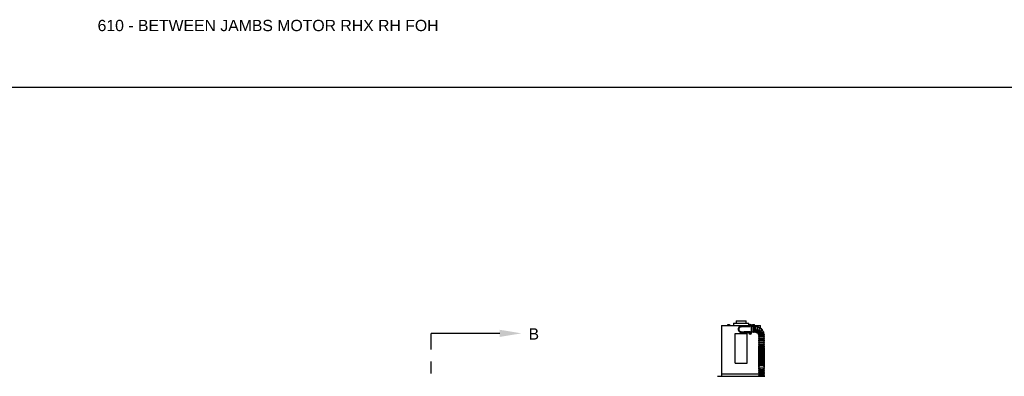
# Model space of a CAD drawing. Header units: inches. Extents: x 169.6 to 213.7, y 195.1 to 266.5.
# Tile 32 of 55: x 200.8 to 209, y 205.4 to 208.4. Entities that reach past the tile are written whole.
import ezdxf
from ezdxf import colors
from ezdxf.entities.mleader import LeaderData, LeaderLine
from ezdxf.math import Vec2, Vec3

# ---------------------------------------------------------------- set-up
doc = ezdxf.new("R2010")
doc.units = ezdxf.units.IN
doc.header["$LTSCALE"] = 0.25
doc.header["$MEASUREMENT"] = 0
doc.linetypes.add('CENTER', pattern=[2, 1.25, -0.25, 0.25, -0.25])
for name, color, linetype in [('ANNOTATIONS', 1, 'Continuous'), ('RHX RH F.O.H.', 7, 'Continuous'), ('SECTION CUTS', 6, 'CENTER')]:
    doc.layers.add(name, color=color, linetype=linetype)
doc.styles.add('ARIAL', font='arial.ttf', dxfattribs={"height": 0.09375})
doc.styles.get("Standard").update_dxf_attribs({"font": 'romans.shx'})

msp = doc.modelspace()

# ---------------------------------------------------------------- linework, layer by layer
at = {"layer": 'defpoints'}
msp.add_lwpolyline([(213.72204, 195.07023), (194.25216, 195.07023), (194.25216, 207.80534), (213.72204, 207.80534)], close=True, dxfattribs=at)
at = {"layer": 'RHX RH F.O.H.', "linetype": 'Continuous'}
for p, q in [((206.61471, 205.82346), (206.83995, 205.82346)), ((206.66226, 205.82501), (206.68296, 205.82501)), ((206.66479, 205.83075), (206.66479, 205.82701)), ((206.66479, 205.82701), (206.66479, 205.83075)), ((206.66479, 205.82501), (206.66479, 205.83043)), ((206.66479, 205.82701), (206.66479, 205.82701)), ((206.6648, 205.83043), (206.66525, 205.83043)), ((206.6648, 205.83043), (206.6648, 205.82501)), ((206.66525, 205.82501), (206.66525, 205.83043)), ((206.66526, 205.83101), (206.67995, 205.83101)), ((206.67261, 205.82501), (206.67261, 205.83043)), ((206.67997, 205.83043), (206.67997, 205.82501)), ((206.67997, 205.83043), (206.68042, 205.83043)), ((206.68042, 205.82501), (206.68042, 205.83043)), ((206.71246, 205.84246), (206.84046, 205.84246)), ((206.73411, 205.86246), (206.81881, 205.86246)), ((206.82321, 205.81953), (206.77646, 205.81546)), ((206.77646, 205.81296), (206.82321, 205.81703)), ((206.80133, 205.81513), (206.83971, 205.81513)), ((206.83971, 205.82096), (206.82321, 205.81953)), ((206.82321, 205.81703), (206.82321, 205.81953)), ((206.82321, 205.81703), (206.83971, 205.81846)), ((206.83971, 205.8147), (206.83971, 205.82111)), ((206.83971, 205.8147), (206.84656, 205.8147)), ((206.84689, 205.82057), (206.8509, 205.82063)), ((206.84707, 205.82247), (206.851, 205.82165)), ((206.85008, 205.8167), (206.8509, 205.82063)), ((206.85035, 205.82017), (206.8509, 205.82063)), ((206.851, 205.82165), (206.85055, 205.8222)), ((206.851, 205.82165), (206.8509, 205.82063)), ((206.85192, 205.82053), (206.8509, 205.82063)), ((206.85095, 205.82566), (206.851, 205.82165)), ((206.851, 205.82165), (206.85202, 205.82155)), ((206.85192, 205.82053), (206.85202, 205.82155)), ((206.85197, 205.81651), (206.85192, 205.82053)), ((206.85192, 205.82053), (206.85238, 205.81998)), ((206.85585, 205.81971), (206.85192, 205.82053)), ((206.85284, 205.82548), (206.85202, 205.82155)), ((206.85257, 205.822), (206.85202, 205.82155)), ((206.85604, 205.8216), (206.85202, 205.82155)), ((206.85637, 205.8147), (206.86321, 205.8147)), ((206.86297, 205.82346), (206.93821, 205.82346)), ((206.86321, 205.82146), (206.86321, 205.82146)), ((206.86321, 205.76331), (206.86321, 205.82111)), ((206.86387, 205.77014), (206.86387, 205.81389)), ((206.86997, 205.82501), (206.89067, 205.82501)), ((206.87183, 205.82501), (206.87183, 205.83043)), ((206.87213, 205.82501), (206.87213, 205.83043)), ((206.87283, 205.83101), (206.88782, 205.83101)), ((206.87426, 205.83043), (206.875, 205.83043)), ((206.87426, 205.83043), (206.87426, 205.82501)), ((206.87491, 205.81389), (206.87491, 205.77014)), ((206.875, 205.82501), (206.875, 205.83043)), ((206.87679, 205.82701), (206.87679, 205.83075)), ((206.87679, 205.82701), (206.87968, 205.82701)), ((206.87968, 205.83075), (206.87968, 205.82701)), ((206.88116, 205.77014), (206.88116, 205.81389)), ((206.88146, 205.83043), (206.88245, 205.83043)), ((206.88146, 205.83043), (206.88146, 205.82501)), ((206.88245, 205.82501), (206.88245, 205.83043)), ((206.88851, 205.82501), (206.88851, 205.83043)), ((206.88881, 205.82501), (206.88881, 205.83043)), ((206.89054, 205.81389), (206.89054, 205.77014)), ((206.89679, 205.81314), (206.89679, 205.81389)), ((206.72646, 205.51034), (206.72646, 205.75784)), ((206.72646, 205.75784), (206.82646, 205.75784)), ((206.82321, 205.7674), (206.77646, 205.77146)), ((206.77646, 205.76896), (206.82321, 205.7649)), ((206.83971, 205.7693), (206.80133, 205.7693)), ((206.82321, 205.7649), (206.82321, 205.7674)), ((206.83971, 205.76596), (206.82321, 205.7674)), ((206.82321, 205.7649), (206.83971, 205.76346)), ((206.82646, 205.51034), (206.82646, 205.75784)), ((206.84659, 205.76972), (206.83971, 205.76972)), ((206.83971, 205.76972), (206.83971, 205.76331)), ((206.84687, 205.76305), (206.85083, 205.76367)), ((206.84736, 205.76122), (206.8511, 205.76268)), ((206.84937, 205.76741), (206.85083, 205.76367)), ((206.85083, 205.76367), (206.85021, 205.76403)), ((206.85075, 205.76206), (206.8511, 205.76268)), ((206.85083, 205.76367), (206.85182, 205.76394)), ((206.85083, 205.76367), (206.8511, 205.76268)), ((206.85209, 205.76295), (206.8511, 205.76268)), ((206.85172, 205.75872), (206.8511, 205.76268)), ((206.8512, 205.76791), (206.85182, 205.76394)), ((206.85556, 205.76541), (206.85182, 205.76394)), ((206.85218, 205.76456), (206.85182, 205.76394)), ((206.85209, 205.76295), (206.85182, 205.76394)), ((206.85606, 205.76357), (206.85209, 205.76295)), ((206.85209, 205.76295), (206.85271, 205.7626)), ((206.85356, 205.75921), (206.85209, 205.76295)), ((206.86321, 205.76972), (206.85633, 205.76972)), ((206.86321, 205.76296), (206.86321, 205.76296)), ((206.92325, 205.73139), (206.967, 205.73139)), ((206.967, 205.72514), (206.92325, 205.72514)), ((206.95372, 205.78376), (206.95366, 205.78372)), ((206.92325, 205.71576), (206.967, 205.71576)), ((206.967, 205.70951), (206.92325, 205.70951)), ((206.92325, 205.70014), (206.967, 205.70014)), ((206.967, 205.69389), (206.92325, 205.69389)), ((206.92325, 205.68189), (206.967, 205.68189)), ((206.967, 205.67564), (206.92325, 205.67564)), ((206.92325, 205.66002), (206.92325, 205.65302)), ((206.92325, 205.64484), (206.92325, 205.64164)), ((206.967, 205.653), (206.967, 205.66001)), ((206.967, 205.64166), (206.967, 205.64487)), ((206.72646, 205.51034), (206.82646, 205.51034)), ((206.92325, 205.47933), (206.92325, 205.47133)), ((206.967, 205.47134), (206.967, 205.47931)), ((206.97325, 205.40054), (206.5795, 205.40054)), ((206.92068, 205.41871), (206.61471, 205.41871)), ((206.92325, 205.4642), (206.92325, 205.45981)), ((206.967, 205.45486), (206.92325, 205.45486)), ((206.92325, 205.44861), (206.967, 205.44861)), ((206.967, 205.43924), (206.92325, 205.43924)), ((206.92325, 205.43299), (206.967, 205.43299)), ((206.967, 205.42361), (206.92325, 205.42361)), ((206.92325, 205.41736), (206.967, 205.41736)), ((206.967, 205.40799), (206.92325, 205.40799)), ((206.92325, 205.40174), (206.967, 205.40174)), ((206.967, 205.45981), (206.967, 205.46423))]:
    msp.add_line(p, q, dxfattribs=at)
at = {"layer": 'RHX RH F.O.H.', "linetype": 'Continuous', "flags": 128}
for points in [[(206.78383, 205.76832), (206.78069, 205.76757), (206.77646, 205.76721)], [(206.96305, 205.76348), (206.9632, 205.76354), (206.96334, 205.76359), (206.96345, 205.76363), (206.96355, 205.76366), (206.96362, 205.76369), (206.96367, 205.76371), (206.9637, 205.76372), (206.96371, 205.76372)], [(206.967, 205.63147), (206.96698, 205.63204), (206.96645, 205.63434), (206.96524, 205.63654), (206.96338, 205.63857), (206.96093, 205.64038), (206.95798, 205.6419), (206.95461, 205.64309), (206.95094, 205.6439), (206.94708, 205.64431), (206.94316, 205.64431), (206.9393, 205.6439), (206.93563, 205.64309), (206.93227, 205.6419), (206.92931, 205.64038), (206.92687, 205.63857), (206.92501, 205.63654), (206.9238, 205.63434), (206.92327, 205.63204), (206.92325, 205.63147)], [(206.967, 205.61885), (206.96698, 205.61942), (206.96645, 205.62172), (206.96524, 205.62391), (206.96338, 205.62595), (206.96093, 205.62776), (206.95798, 205.62928), (206.95461, 205.63047), (206.95094, 205.63128), (206.94708, 205.63169), (206.94316, 205.63169), (206.9393, 205.63128), (206.93563, 205.63047), (206.93227, 205.62928), (206.92931, 205.62776), (206.92687, 205.62595), (206.92501, 205.62391), (206.9238, 205.62172), (206.92327, 205.61942), (206.92325, 205.61885)], [(206.967, 205.60623), (206.96698, 205.6068), (206.96645, 205.6091), (206.96524, 205.61129), (206.96338, 205.61333), (206.96093, 205.61514), (206.95798, 205.61666), (206.95461, 205.61785), (206.95094, 205.61866), (206.94708, 205.61907), (206.94316, 205.61907), (206.9393, 205.61866), (206.93563, 205.61785), (206.93227, 205.61666), (206.92931, 205.61514), (206.92687, 205.61333), (206.92501, 205.61129), (206.9238, 205.6091), (206.92327, 205.6068), (206.92325, 205.60623)], [(206.967, 205.5936), (206.96698, 205.59418), (206.96645, 205.59647), (206.96524, 205.59867), (206.96338, 205.60071), (206.96093, 205.60252), (206.95798, 205.60404), (206.95461, 205.60522), (206.95094, 205.60604), (206.94708, 205.60645), (206.94316, 205.60645), (206.9393, 205.60604), (206.93563, 205.60522), (206.93227, 205.60404), (206.92931, 205.60252), (206.92687, 205.60071), (206.92501, 205.59867), (206.9238, 205.59647), (206.92327, 205.59418), (206.92325, 205.5936)], [(206.967, 205.58098), (206.96698, 205.58156), (206.96645, 205.58385), (206.96524, 205.58605), (206.96338, 205.58809), (206.96093, 205.5899), (206.95798, 205.59142), (206.95461, 205.5926), (206.95094, 205.59342), (206.94708, 205.59383), (206.94316, 205.59383), (206.9393, 205.59342), (206.93563, 205.5926), (206.93227, 205.59142), (206.92931, 205.5899), (206.92687, 205.58809), (206.92501, 205.58605), (206.9238, 205.58385), (206.92327, 205.58156), (206.92325, 205.58098)], [(206.967, 205.56836), (206.96698, 205.56894), (206.96645, 205.57123), (206.96524, 205.57343), (206.96338, 205.57547), (206.96093, 205.57728), (206.95798, 205.5788), (206.95461, 205.57998), (206.95094, 205.5808), (206.94708, 205.58121), (206.94316, 205.58121), (206.9393, 205.5808), (206.93563, 205.57998), (206.93227, 205.5788), (206.92931, 205.57728), (206.92687, 205.57547), (206.92501, 205.57343), (206.9238, 205.57123), (206.92327, 205.56894), (206.92325, 205.56836)], [(206.967, 205.55574), (206.96698, 205.55632), (206.96645, 205.55861), (206.96524, 205.56081), (206.96338, 205.56285), (206.96093, 205.56466), (206.95798, 205.56618), (206.95461, 205.56736), (206.95094, 205.56818), (206.94708, 205.56859), (206.94316, 205.56859), (206.9393, 205.56818), (206.93563, 205.56736), (206.93227, 205.56618), (206.92931, 205.56466), (206.92687, 205.56285), (206.92501, 205.56081), (206.9238, 205.55861), (206.92327, 205.55632), (206.92325, 205.55574)], [(206.967, 205.54312), (206.96698, 205.5437), (206.96645, 205.54599), (206.96524, 205.54819), (206.96338, 205.55023), (206.96093, 205.55204), (206.95798, 205.55356), (206.95461, 205.55474), (206.95094, 205.55555), (206.94708, 205.55597), (206.94316, 205.55597), (206.9393, 205.55555), (206.93563, 205.55474), (206.93227, 205.55356), (206.92931, 205.55204), (206.92687, 205.55023), (206.92501, 205.54819), (206.9238, 205.54599), (206.92327, 205.5437), (206.92325, 205.54312)], [(206.967, 205.4757), (206.96846, 205.47731), (206.96954, 205.47923), (206.97007, 205.48124), (206.97001, 205.48344), (206.96937, 205.48549), (206.9682, 205.48736), (206.9665, 205.4891), (206.96423, 205.49072), (206.96141, 205.49213), (206.95819, 205.49329), (206.95467, 205.49416), (206.95094, 205.49474), (206.94708, 205.49504), (206.94318, 205.49504), (206.93933, 205.49475), (206.93561, 205.49417), (206.93212, 205.49331), (206.92891, 205.49217), (206.92606, 205.49074), (206.92363, 205.48901), (206.92192, 205.48721), (206.92079, 205.48529), (206.92021, 205.48329), (206.92012, 205.48217)], [(206.967, 205.5305), (206.96698, 205.53108), (206.96645, 205.53337), (206.96524, 205.53557), (206.96338, 205.53761), (206.96093, 205.53941), (206.95798, 205.54094), (206.95461, 205.54212), (206.95094, 205.54293), (206.94708, 205.54335), (206.94316, 205.54335), (206.9393, 205.54293), (206.93563, 205.54212), (206.93227, 205.54094), (206.92931, 205.53941), (206.92687, 205.53761), (206.92501, 205.53557), (206.9238, 205.53337), (206.92327, 205.53108), (206.92325, 205.5305)], [(206.967, 205.51788), (206.96698, 205.51846), (206.96645, 205.52075), (206.96524, 205.52295), (206.96338, 205.52499), (206.96093, 205.52679), (206.95798, 205.52832), (206.95461, 205.5295), (206.95094, 205.53031), (206.94708, 205.53073), (206.94316, 205.53073), (206.9393, 205.53031), (206.93563, 205.5295), (206.93227, 205.52832), (206.92931, 205.52679), (206.92687, 205.52499), (206.92501, 205.52295), (206.9238, 205.52075), (206.92327, 205.51846), (206.92325, 205.51788)], [(206.967, 205.50526), (206.96698, 205.50584), (206.96645, 205.50813), (206.96524, 205.51033), (206.96338, 205.51237), (206.96093, 205.51417), (206.95798, 205.51569), (206.95461, 205.51688), (206.95094, 205.51769), (206.94708, 205.51811), (206.94316, 205.51811), (206.9393, 205.51769), (206.93563, 205.51688), (206.93227, 205.51569), (206.92931, 205.51417), (206.92687, 205.51237), (206.92501, 205.51033), (206.9238, 205.50813), (206.92327, 205.50584), (206.92325, 205.50526)], [(206.967, 205.49264), (206.96698, 205.49322), (206.96645, 205.49551), (206.96524, 205.49771), (206.96338, 205.49975), (206.96093, 205.50155), (206.95798, 205.50307), (206.95461, 205.50426), (206.95094, 205.50507), (206.94708, 205.50549), (206.94316, 205.50549), (206.9393, 205.50507), (206.93563, 205.50426), (206.93227, 205.50307), (206.92931, 205.50155), (206.92687, 205.49975), (206.92501, 205.49771), (206.9238, 205.49551), (206.92327, 205.49322), (206.92325, 205.49264)]]:
    msp.add_lwpolyline(points, dxfattribs=at)
at = {"layer": 'RHX RH F.O.H.', "linetype": 'Continuous'}
for centre, radius, start, end in [((206.77646, 205.79221), 0.025, 72.865951, 270), ((206.77646, 205.79221), 0.02325, 90, 270), ((206.77646, 205.79221), 0.02075, 90, 270), ((206.85146, 205.82111), 0.01175, 0, 180), ((206.85146, 205.82109), 0.00805, 296.967517, 243.032464), ((206.86668, 205.81961), 0.01982, 171.724846, 177.226654), ((206.86458, 205.95787), 0.13843, 262.658654, 264.101907), ((206.83815, 205.68465), 0.1381, 84.848654, 86.295382), ((206.9882, 205.80775), 0.13841, 174.850261, 176.293774), ((206.85293, 205.83628), 0.01979, 261.720947, 267.23051), ((206.98819, 205.80798), 0.13837, 172.657611, 174.101486), ((206.84999, 205.80589), 0.01979, 81.720932, 87.230568), ((206.71479, 205.83419), 0.13832, 352.657197, 354.101661), ((206.86478, 205.95752), 0.1381, 264.848654, 266.295382), ((206.71472, 205.83443), 0.13841, 354.850261, 356.293774), ((206.83835, 205.6843), 0.13844, 82.658678, 84.101884), ((206.83624, 205.82256), 0.01982, 351.725236, 357.226264), ((206.87804, 205.81389), 0.00312, 0, 180), ((206.89366, 205.81389), 0.00312, 0, 180), ((206.89512, 205.74201), 0.07187, 76.261927, 88.651946), ((206.91521, 205.81102), 0.00313, 343.768316, 163.768316), ((206.89512, 205.74201), 0.07187, 58.358749, 71.270689), ((206.93546, 205.8015), 0.00313, 325.863385, 145.863385), ((206.85146, 205.76331), 0.01175, 180, 0), ((206.85146, 205.76331), 0.00805, 116.57246, 63.42754), ((206.8872, 205.63097), 0.1381, 105.53307, 106.979782), ((206.86623, 205.76731), 0.01983, 192.409835, 197.910238), ((206.8154, 205.89599), 0.13851, 283.342901, 284.785345), ((206.85547, 205.74854), 0.01984, 102.411161, 107.908601), ((206.98405, 205.79935), 0.13842, 193.341992, 194.785436), ((206.98402, 205.79911), 0.13833, 195.534265, 196.978587), ((206.71891, 205.72752), 0.13832, 15.53407, 16.978551), ((206.84746, 205.77809), 0.01984, 282.411161, 287.908601), ((206.88753, 205.63063), 0.13852, 103.342891, 104.785297), ((206.81572, 205.89568), 0.13813, 285.533191, 286.979661), ((206.71884, 205.72726), 0.13846, 13.342197, 14.785231), ((206.83669, 205.75931), 0.01983, 12.410211, 17.909862), ((206.87804, 205.77014), 0.00312, 180, 0), ((206.89366, 205.77014), 0.00313, 180, 0), ((206.89512, 205.74201), 0.02812, 80.067092, 86.623475), ((206.90298, 205.76902), 0.00313, 166.953055, 340.583578), ((206.89512, 205.74201), 0.02812, 62.171306, 67.420747), ((206.91091, 205.76529), 0.00313, 149.048124, 325.863385), ((206.89512, 205.74201), 0.02812, 44.303924, 49.542369), ((206.9173, 205.75931), 0.00313, 131.143193, 304.773715), ((206.92154, 205.75166), 0.00313, 113.238261, 286.868784), ((206.89512, 205.74201), 0.02812, 26.389642, 31.615311), ((206.92323, 205.74307), 0.00313, 95.33333, 270.362535), ((206.92325, 205.72826), 0.00313, 90, 270), ((206.89512, 205.74201), 0.02812, 8.462268, 13.702663), ((206.89512, 205.74201), 0.07187, 40.455028, 53.351347), ((206.95179, 205.78622), 0.00313, 307.958454, 127.958454), ((206.89512, 205.74201), 0.07188, 22.565227, 35.466832), ((206.96264, 205.76666), 0.00313, 290.053523, 110.053523), ((206.89512, 205.74201), 0.07188, 4.643888, 17.550794), ((206.96695, 205.74471), 0.00313, 272.148592, 92.148592), ((206.967, 205.72826), 0.00313, 270, 90), ((206.92325, 205.71264), 0.00313, 90, 270), ((206.92325, 205.69701), 0.00313, 90, 270), ((206.92325, 205.67877), 0.00313, 90, 270), ((206.967, 205.71264), 0.00313, 270, 90), ((206.967, 205.69701), 0.00313, 270, 90), ((206.967, 205.67877), 0.00313, 270, 90), ((206.92325, 205.45174), 0.00313, 90, 270), ((206.92325, 205.43611), 0.00313, 90, 270), ((206.92325, 205.42049), 0.00313, 90, 270), ((206.92325, 205.40486), 0.00313, 90, 270), ((206.967, 205.45174), 0.00313, 270, 90), ((206.967, 205.43611), 0.00313, 270, 90), ((206.967, 205.42049), 0.00313, 270, 90), ((206.967, 205.40486), 0.00313, 270, 90)]:
    msp.add_arc(centre, radius, start, end, dxfattribs=at)
for points in [[(206.61471, 205.82346), (206.61471, 205.76721)], [(206.66226, 205.82501), (206.66226, 205.82346)], [(206.67017, 205.83101), (206.67261, 205.83043)], [(206.67753, 205.83101), (206.67997, 205.83043)], [(206.68296, 205.82346), (206.68296, 205.82501)], [(206.71246, 205.84246), (206.71246, 205.82346)], [(206.73411, 205.86246), (206.73411, 205.84246)], [(206.81881, 205.84246), (206.81881, 205.86246)], [(206.84046, 205.82524), (206.84046, 205.84246)], [(206.87491, 205.81389), (206.86387, 205.81389)], [(206.86997, 205.82501), (206.86997, 205.82346)], [(206.87205, 205.83054), (206.87183, 205.83043)], [(206.87355, 205.83101), (206.87426, 205.83043)], [(206.89054, 205.81389), (206.88116, 205.81389)], [(206.8865, 205.83101), (206.88851, 205.83043)], [(206.88858, 205.83054), (206.88881, 205.83043)], [(206.89067, 205.82346), (206.89067, 205.82501)], [(206.93821, 205.80298), (206.93821, 205.82346)], [(206.61471, 205.76721), (206.61471, 205.41871)], [(206.86387, 205.77014), (206.87491, 205.77014)], [(206.88116, 205.77014), (206.89054, 205.77014)], [(206.92325, 205.73995), (206.92325, 205.73139)], [(206.92325, 205.72514), (206.92325, 205.71576)], [(206.93821, 205.79954), (206.93821, 205.80003)], [(206.967, 205.73139), (206.967, 205.74158)], [(206.967, 205.71576), (206.967, 205.72514)], [(206.92325, 205.70951), (206.92325, 205.70014)], [(206.92325, 205.69389), (206.92325, 205.68189)], [(206.92325, 205.67564), (206.92325, 205.66627)], [(206.967, 205.70014), (206.967, 205.70951)], [(206.967, 205.68189), (206.967, 205.69389)], [(206.967, 205.66627), (206.967, 205.67564)], [(206.92325, 205.63147), (206.92325, 205.62915)], [(206.92325, 205.61885), (206.92325, 205.61653)], [(206.92325, 205.60623), (206.92325, 205.60391)], [(206.92325, 205.5936), (206.92325, 205.59129)], [(206.92325, 205.58098), (206.92325, 205.57867)], [(206.92325, 205.56836), (206.92325, 205.56605)], [(206.92325, 205.55574), (206.92325, 205.55343)], [(206.967, 205.62916), (206.967, 205.63147)], [(206.967, 205.61654), (206.967, 205.61885)], [(206.967, 205.60392), (206.967, 205.60623)], [(206.967, 205.5913), (206.967, 205.5936)], [(206.967, 205.57868), (206.967, 205.58098)], [(206.967, 205.56606), (206.967, 205.56836)], [(206.967, 205.55344), (206.967, 205.55574)], [(206.92325, 205.54312), (206.92325, 205.54081)], [(206.92325, 205.5305), (206.92325, 205.52819)], [(206.92325, 205.51788), (206.92325, 205.51557)], [(206.92325, 205.50526), (206.92325, 205.50295)], [(206.92325, 205.49264), (206.92325, 205.48928)], [(206.967, 205.54082), (206.967, 205.54312)], [(206.967, 205.5282), (206.967, 205.5305)], [(206.967, 205.51557), (206.967, 205.51788)], [(206.967, 205.50295), (206.967, 205.50526)], [(206.967, 205.48928), (206.967, 205.49264)], [(206.61471, 205.41871), (206.61471, 205.40054)], [(206.92325, 205.45981), (206.92325, 205.45486)], [(206.92325, 205.44861), (206.92325, 205.43924)], [(206.92325, 205.43299), (206.92325, 205.42361)], [(206.92325, 205.41736), (206.92325, 205.40799)], [(206.92325, 205.40174), (206.92325, 205.40054)], [(206.967, 205.45486), (206.967, 205.45981)], [(206.967, 205.43924), (206.967, 205.44861)], [(206.967, 205.42361), (206.967, 205.43299)], [(206.967, 205.40799), (206.967, 205.41736)], [(206.967, 205.40054), (206.967, 205.40174)]]:
    msp.add_open_spline(points, degree=1, dxfattribs=at)
for points, knots in [([(206.66526, 205.83101), (206.66519, 205.83097), (206.66504, 205.83089), (206.66488, 205.8308), (206.66479, 205.83075)], [0, 0, 0, 0, 0.434692, 1, 1, 1, 1]), ([(206.66479, 205.83075), (206.66479, 205.83075), (206.66479, 205.83068), (206.6648, 205.83055), (206.6648, 205.83043)], [0, 0, 0, 0, 0.0387427, 1, 1, 1, 1]), ([(206.66479, 205.83043), (206.66479, 205.83046), (206.66479, 205.8306), (206.66479, 205.83068), (206.66479, 205.83075)], [0, 0, 0, 0, 0.21739037, 1, 1, 1, 1]), ([(206.66525, 205.83043), (206.6653, 205.83045), (206.6661, 205.83072), (206.66692, 205.83087), (206.66769, 205.83101)], [0, 0, 0, 0, 0.0645719, 1, 1, 1, 1]), ([(206.67261, 205.83043), (206.67276, 205.83048), (206.67356, 205.83074), (206.67438, 205.83089), (206.67505, 205.83101)], [0, 0, 0, 0, 0.1832784, 1, 1, 1, 1]), ([(206.68042, 205.83075), (206.68033, 205.8308), (206.68018, 205.83089), (206.68002, 205.83097), (206.67995, 205.83101)], [0, 0, 0, 0, 0.5652945, 1, 1, 1, 1]), ([(206.68042, 205.83043), (206.68042, 205.83055), (206.68042, 205.83068), (206.68042, 205.83075), (206.68042, 205.83075)], [0, 0, 0, 0, 0.9612573, 1, 1, 1, 1]), ([(206.77375, 205.81265), (206.77324, 205.8125), (206.77118, 205.81192), (206.76805, 205.81038), (206.76451, 205.80802), (206.7616, 205.80527), (206.75924, 205.80202), (206.75723, 205.7977), (206.75629, 205.7921), (206.75744, 205.78565), (206.76076, 205.77979), (206.76531, 205.77568), (206.76946, 205.77326), (206.77185, 205.77244), (206.77269, 205.77215)], [0, 0, 0, 0, 0.0284245, 0.1145036, 0.1855469, 0.2565213, 0.3280863, 0.3995972, 0.510368, 0.6272677, 0.7439783, 0.8650575, 0.9519617, 1, 1, 1, 1]), ([(206.87183, 205.83043), (206.87192, 205.83049), (206.8721, 205.83058), (206.87229, 205.83064), (206.87238, 205.83067)], [0, 0, 0, 0, 0.5071685, 1, 1, 1, 1]), ([(206.87213, 205.83043), (206.87217, 205.83048), (206.8724, 205.83074), (206.87264, 205.83089), (206.87283, 205.83101)], [0, 0, 0, 0, 0.1832747, 1, 1, 1, 1]), ([(206.875, 205.83043), (206.87557, 205.83055), (206.87616, 205.83068), (206.87676, 205.83075), (206.87679, 205.83075)], [0, 0, 0, 0, 0.96126467, 1, 1, 1, 1]), ([(206.87679, 205.83075), (206.87681, 205.8308), (206.87685, 205.83089), (206.87689, 205.83097), (206.87691, 205.83101)], [0, 0, 0, 0, 0.5653078, 1, 1, 1, 1]), ([(206.8798, 205.83101), (206.87978, 205.83097), (206.87974, 205.83089), (206.8797, 205.8308), (206.87968, 205.83075)], [0, 0, 0, 0, 0.4346922, 1, 1, 1, 1]), ([(206.87968, 205.83075), (206.88014, 205.83068), (206.88074, 205.8306), (206.88133, 205.83046), (206.88146, 205.83043)], [0, 0, 0, 0, 0.78261843, 1, 1, 1, 1]), ([(206.88245, 205.83043), (206.88249, 205.83045), (206.88315, 205.83072), (206.88382, 205.83087), (206.88445, 205.83101)], [0, 0, 0, 0, 0.0645801, 1, 1, 1, 1]), ([(206.88851, 205.83043), (206.88847, 205.83048), (206.88824, 205.83074), (206.888, 205.83089), (206.8878, 205.83101)], [0, 0, 0, 0, 0.18327483, 1, 1, 1, 1]), ([(206.89679, 205.7701), (206.89679, 205.7701), (206.89679, 205.76969), (206.89679, 205.77114), (206.89679, 205.77455), (206.89679, 205.78022), (206.89679, 205.78714), (206.89679, 205.79463), (206.89679, 205.80181), (206.89679, 205.80792), (206.89679, 205.81206), (206.89679, 205.814), (206.89679, 205.81368), (206.89679, 205.81361)], [0, 0, 0, 0, 0.0013135, 0.108513, 0.2157089, 0.3230558, 0.4305374, 0.5380522, 0.6455319, 0.7529598, 0.8603404, 0.967688, 1, 1, 1, 1]), ([(206.91218, 205.81178), (206.91218, 205.81179), (206.91228, 205.81212), (206.91188, 205.81074), (206.91088, 205.80732), (206.90928, 205.80181), (206.90733, 205.79512), (206.90523, 205.78792), (206.90323, 205.78104), (206.90153, 205.77521), (206.90041, 205.77133), (206.89989, 205.76954), (206.89999, 205.76988), (206.90001, 205.76994)], [0, 0, 0, 0, 0.0061234, 0.1132956, 0.2204721, 0.3276974, 0.4350244, 0.5425036, 0.6501687, 0.7579871, 0.8657806, 0.9732018, 1, 1, 1, 1]), ([(206.90594, 205.76801), (206.90594, 205.768), (206.90582, 205.76761), (206.90624, 205.76902), (206.9072, 205.77233), (206.90879, 205.77779), (206.91073, 205.78446), (206.91284, 205.79168), (206.91485, 205.79858), (206.91655, 205.80444), (206.9177, 205.80838), (206.91824, 205.81023), (206.91814, 205.80991), (206.91812, 205.80984)], [0, 0, 0, 0, 0.0034151, 0.110117, 0.21682, 0.3240492, 0.4317436, 0.5395534, 0.6472442, 0.7547481, 0.8620876, 0.9693097, 1, 1, 1, 1]), ([(206.93278, 205.80312), (206.9328, 205.80315), (206.93298, 205.80342), (206.93214, 205.80217), (206.93007, 205.79913), (206.92682, 205.79433), (206.92288, 205.78853), (206.91867, 205.78232), (206.91467, 205.77642), (206.9113, 205.77144), (206.90909, 205.76818), (206.9081, 205.76671), (206.9083, 205.76701), (206.90834, 205.76707)], [0, 0, 0, 0, 0.0108019, 0.1179691, 0.2251415, 0.3323669, 0.4396956, 0.5471781, 0.6548467, 0.7626652, 0.8704467, 0.9778389, 1, 1, 1, 1]), ([(206.91345, 205.76349), (206.91354, 205.76361), (206.91372, 205.76388), (206.91566, 205.76675), (206.91868, 205.77118), (206.92252, 205.77685), (206.92672, 205.78305), (206.93081, 205.78907), (206.93433, 205.79427), (206.93679, 205.79791), (206.93802, 205.79971), (206.93788, 205.79951), (206.93784, 205.79945)], [0, 0, 0, 0, 0.09629531, 0.20302078, 0.3102366, 0.41795253, 0.52582547, 0.63359784, 0.7411861, 0.84860387, 0.95589862, 1, 1, 1, 1]), ([(206.94964, 205.7885), (206.94969, 205.78855), (206.94997, 205.78876), (206.94852, 205.78763), (206.94537, 205.78518), (206.94062, 205.78147), (206.93501, 205.77709), (206.92909, 205.77247), (206.92357, 205.76816), (206.919, 205.7646), (206.91617, 205.76239), (206.91496, 205.76144), (206.91528, 205.7617), (206.9153, 205.76171)], [0, 0, 0, 0, 0.0260526, 0.1332047, 0.2403674, 0.3475897, 0.4549239, 0.5624178, 0.670098, 0.777914, 0.8856481, 0.9929453, 1, 1, 1, 1]), ([(206.91912, 205.75678), (206.91911, 205.75676), (206.91878, 205.75651), (206.91996, 205.75743), (206.92269, 205.75956), (206.92719, 205.76307), (206.93267, 205.76734), (206.9386, 205.77197), (206.94427, 205.77639), (206.94907, 205.78013), (206.95229, 205.78265), (206.95379, 205.78381), (206.95352, 205.78361), (206.95347, 205.78356)], [0, 0, 0, 0, 0.00444263, 0.11114363, 0.21785172, 0.32508912, 0.43278858, 0.54060042, 0.64829135, 0.75579639, 0.86313651, 0.97036082, 1, 1, 1, 1]), ([(206.96131, 205.7695), (206.96137, 205.76952), (206.96171, 205.76965), (206.96005, 205.76904), (206.95637, 205.7677), (206.95076, 205.76565), (206.94409, 205.76321), (206.93703, 205.76064), (206.93043, 205.75823), (206.92494, 205.75622), (206.92149, 205.75496), (206.92, 205.75441), (206.92038, 205.75455), (206.92041, 205.75457)], [0, 0, 0, 0, 0.022536, 0.1296954, 0.2368629, 0.344089, 0.4514247, 0.558919, 0.6665998, 0.7744192, 0.8821689, 0.989491, 1, 1, 1, 1]), ([(206.92248, 205.74868), (206.92247, 205.74867), (206.92208, 205.74853), (206.92345, 205.74903), (206.92667, 205.7502), (206.932, 205.75215), (206.93852, 205.75452), (206.94558, 205.7571), (206.95234, 205.75957), (206.95808, 205.76167), (206.96196, 205.76308), (206.96378, 205.76375), (206.96348, 205.76364), (206.96341, 205.76361)], [0, 0, 0, 0, 0.0024964, 0.1091999, 0.2158966, 0.3231185, 0.4308086, 0.5386169, 0.6463071, 0.7538105, 0.8611487, 0.9683697, 1, 1, 1, 1]), ([(206.96665, 205.74782), (206.96669, 205.74782), (206.96701, 205.74784), (206.96548, 205.74778), (206.96175, 205.74764), (206.95592, 205.74742), (206.9489, 205.74716), (206.9414, 205.74688), (206.9343, 205.74661), (206.92832, 205.74638), (206.92443, 205.74624), (206.92269, 205.74617), (206.92307, 205.74618), (206.92313, 205.74619)], [0, 0, 0, 0, 0.0128897, 0.1200539, 0.2272246, 0.3344491, 0.4417781, 0.5492619, 0.6569314, 0.7647502, 0.8725243, 0.9799042, 1, 1, 1, 1]), ([(206.96685, 205.74158), (206.9669, 205.74158), (206.96729, 205.74159), (206.96564, 205.74153), (206.96189, 205.74139), (206.95603, 205.74117), (206.94899, 205.74091), (206.9415, 205.74062), (206.93443, 205.74036), (206.92851, 205.74014), (206.92469, 205.74), (206.92299, 205.73993), (206.92337, 205.73995), (206.92342, 205.73995)], [0, 0, 0, 0, 0.01497, 0.1222661, 0.2295663, 0.3369183, 0.444343, 0.5518317, 0.6593467, 0.7668392, 0.8742697, 0.9816268, 1, 1, 1, 1]), ([(206.92282, 205.66625), (206.92274, 205.66624), (206.92259, 205.66621), (206.92215, 205.66609), (206.92154, 205.6658), (206.92087, 205.66525), (206.92032, 205.6644), (206.92013, 205.66363), (206.92012, 205.6632), (206.92012, 205.66315)], [0, 0, 0, 0, 0.1167407, 0.2167306, 0.3577916, 0.5340055, 0.7403958, 0.9656145, 1, 1, 1, 1]), ([(206.92012, 205.66315), (206.92016, 205.66276), (206.92024, 205.66206), (206.92073, 205.66123), (206.92129, 205.66067), (206.92183, 205.66034), (206.92228, 205.66016), (206.92259, 205.66008), (206.92271, 205.66006), (206.92277, 205.66005)], [0, 0, 0, 0, 0.237848, 0.4294103, 0.5895152, 0.725292, 0.8344694, 0.9178037, 1, 1, 1, 1]), ([(206.967, 205.64256), (206.96739, 205.64284), (206.96831, 205.64349), (206.96933, 205.64481), (206.97006, 205.64647), (206.9702, 205.64828), (206.96975, 205.65002), (206.96879, 205.65154), (206.96741, 205.65288), (206.96551, 205.65412), (206.96302, 205.65524), (206.96, 205.65618), (206.95664, 205.65692), (206.95304, 205.65746), (206.94927, 205.65778), (206.94541, 205.6579), (206.94155, 205.65781), (206.93779, 205.65752), (206.93419, 205.65703), (206.93085, 205.65634), (206.92783, 205.65545), (206.92516, 205.65434), (206.92304, 205.65306), (206.9215, 205.65161), (206.92051, 205.65003), (206.92015, 205.6487), (206.92013, 205.64796), (206.92012, 205.6478)], [0, 0, 0, 0, 0.0275027, 0.064625, 0.0980942, 0.1305412, 0.164444, 0.1980784, 0.2348918, 0.277802, 0.3259569, 0.374037, 0.4208585, 0.4668655, 0.5124181, 0.5577439, 0.6030012, 0.6483061, 0.6937742, 0.7395825, 0.7859969, 0.8334614, 0.8826989, 0.9233842, 0.958366, 0.9910473, 1, 1, 1, 1]), ([(206.96809, 205.62769), (206.9683, 205.62797), (206.96908, 205.62903), (206.96982, 205.6311), (206.97024, 205.63377), (206.96996, 205.63639), (206.96908, 205.63888), (206.96765, 205.6412), (206.96567, 205.64335), (206.96318, 205.64527), (206.96021, 205.64693), (206.95685, 205.64827), (206.9532, 205.64925), (206.94936, 205.64985), (206.94542, 205.65008), (206.94147, 205.64991), (206.9376, 205.64936), (206.93391, 205.64843), (206.93048, 205.64714), (206.9274, 205.64549), (206.92474, 205.64351), (206.9226, 205.64123), (206.92108, 205.63872), (206.92025, 205.63626), (206.92016, 205.63467), (206.92012, 205.63399)], [0, 0, 0, 0, 0.01598819, 0.0611537, 0.10458995, 0.14679409, 0.18865991, 0.23108224, 0.27479032, 0.31985625, 0.36581954, 0.41210953, 0.45834071, 0.50445333, 0.55048325, 0.59650471, 0.64259258, 0.68882269, 0.73528575, 0.78204982, 0.82909811, 0.8760771, 0.92226345, 0.9668976, 1, 1, 1, 1]), ([(206.92012, 205.6478), (206.92016, 205.64731), (206.92025, 205.64622), (206.921, 205.64469), (206.922, 205.64344), (206.92287, 205.64281), (206.92325, 205.64254)], [0, 0, 0, 0, 0.2252952, 0.4983116, 0.7839012, 1, 1, 1, 1]), ([(206.96809, 205.61507), (206.9683, 205.61535), (206.96908, 205.61641), (206.96982, 205.61848), (206.97024, 205.62115), (206.96996, 205.62377), (206.96908, 205.62626), (206.96765, 205.62858), (206.96567, 205.63073), (206.96318, 205.63265), (206.96021, 205.63431), (206.95685, 205.63564), (206.9532, 205.63663), (206.94936, 205.63723), (206.94542, 205.63746), (206.94147, 205.63729), (206.9376, 205.63674), (206.93391, 205.63581), (206.93048, 205.63452), (206.9274, 205.63287), (206.92474, 205.63089), (206.9226, 205.62861), (206.92108, 205.6261), (206.92025, 205.62364), (206.92016, 205.62205), (206.92012, 205.62137)], [0, 0, 0, 0, 0.0159873, 0.0611533, 0.1045901, 0.1467937, 0.1886601, 0.2310824, 0.2747905, 0.3198565, 0.3658195, 0.4121097, 0.4583408, 0.5044531, 0.5504832, 0.5965047, 0.6425926, 0.6888227, 0.7352858, 0.7820506, 0.8290984, 0.876077, 0.9222634, 0.9668976, 1, 1, 1, 1]), ([(206.92349, 205.66628), (206.92369, 205.6663), (206.92413, 205.66635), (206.92767, 205.66641), (206.93317, 205.66647), (206.94009, 205.6665), (206.94756, 205.6665), (206.95475, 205.66648), (206.96091, 205.66644), (206.96506, 205.66637), (206.96704, 205.66632), (206.96683, 205.66629), (206.9668, 205.66628)], [0, 0, 0, 0, 0.088731, 0.2006601, 0.3125862, 0.424507, 0.5364218, 0.6483341, 0.7602467, 0.8721652, 0.9840885, 1, 1, 1, 1]), ([(206.96669, 205.66003), (206.96668, 205.66004), (206.96668, 205.66008), (206.96393, 205.66015), (206.95902, 205.66021), (206.95242, 205.66025), (206.94504, 205.66026), (206.9377, 205.66025), (206.93117, 205.66021), (206.92628, 205.66015), (206.9235, 205.66008), (206.92352, 205.66004), (206.92353, 205.66002)], [0, 0, 0, 0, 0.0621956, 0.1708684, 0.2796683, 0.3883615, 0.4965893, 0.6042764, 0.711953, 0.8201577, 0.928836, 1, 1, 1, 1]), ([(206.96672, 205.64488), (206.96672, 205.64539), (206.96674, 205.64669), (206.96395, 205.64863), (206.95904, 205.65042), (206.95245, 205.65158), (206.94507, 205.65197), (206.93772, 205.65157), (206.93119, 205.65041), (206.9263, 205.64863), (206.92353, 205.64671), (206.92354, 205.64544), (206.92355, 205.64496)], [0, 0, 0, 0, 0.0701577, 0.1783798, 0.2867283, 0.3949717, 0.5027528, 0.6099949, 0.7172242, 0.8249778, 0.933204, 1, 1, 1, 1]), ([(206.967, 205.66), (206.96703, 205.66), (206.96715, 205.66001), (206.96729, 205.66002), (206.96756, 205.66006), (206.96792, 205.66014), (206.96847, 205.66036), (206.96913, 205.6608), (206.96976, 205.66156), (206.97014, 205.66258), (206.97014, 205.66369), (206.96979, 205.66466), (206.96926, 205.66535), (206.96869, 205.6658), (206.96818, 205.66605), (206.9678, 205.66617), (206.96759, 205.66622), (206.96751, 205.66623), (206.96749, 205.66624)], [0, 0, 0, 0, 0.0329293, 0.1291352, 0.1801533, 0.2224361, 0.2731608, 0.348214, 0.4323005, 0.5284289, 0.6275441, 0.7185403, 0.7923497, 0.855002, 0.907332, 0.9474945, 0.9813076, 1, 1, 1, 1]), ([(206.92012, 205.63399), (206.92015, 205.63346), (206.92021, 205.63206), (206.9208, 205.62988), (206.92169, 205.62836), (206.92212, 205.62762)], [0, 0, 0, 0, 0.2408585, 0.6264916, 1, 1, 1, 1]), ([(206.96809, 205.60245), (206.9683, 205.60273), (206.96908, 205.60379), (206.96982, 205.60586), (206.97024, 205.60852), (206.96996, 205.61115), (206.96908, 205.61363), (206.96765, 205.61596), (206.96567, 205.61811), (206.96318, 205.62003), (206.96021, 205.62169), (206.95685, 205.62302), (206.9532, 205.62401), (206.94936, 205.62461), (206.94542, 205.62483), (206.94147, 205.62467), (206.9376, 205.62412), (206.93391, 205.62319), (206.93048, 205.6219), (206.9274, 205.62025), (206.92474, 205.61827), (206.9226, 205.61599), (206.92108, 205.61348), (206.92025, 205.61102), (206.92016, 205.60943), (206.92012, 205.60875)], [0, 0, 0, 0, 0.0159882, 0.0611542, 0.1045904, 0.1467946, 0.1886604, 0.2310832, 0.2747909, 0.3198572, 0.3658202, 0.4121102, 0.4583414, 0.5044537, 0.5504838, 0.5965052, 0.6425931, 0.6888232, 0.7352863, 0.7820508, 0.8290986, 0.8760785, 0.9222639, 0.9668981, 1, 1, 1, 1]), ([(206.92012, 205.62137), (206.92015, 205.62083), (206.92021, 205.61944), (206.9208, 205.61725), (206.92169, 205.61574), (206.92212, 205.615)], [0, 0, 0, 0, 0.2408662, 0.6264975, 1, 1, 1, 1]), ([(206.96809, 205.58983), (206.9683, 205.59011), (206.96908, 205.59117), (206.96982, 205.59324), (206.97024, 205.5959), (206.96996, 205.59853), (206.96908, 205.60101), (206.96765, 205.60334), (206.96567, 205.60549), (206.96318, 205.60741), (206.96021, 205.60907), (206.95685, 205.6104), (206.9532, 205.61138), (206.94936, 205.61199), (206.94542, 205.61221), (206.94147, 205.61205), (206.9376, 205.6115), (206.93391, 205.61057), (206.93048, 205.60928), (206.9274, 205.60763), (206.92474, 205.60565), (206.9226, 205.60337), (206.92108, 205.60086), (206.92025, 205.5984), (206.92016, 205.59681), (206.92012, 205.59613)], [0, 0, 0, 0, 0.0159878, 0.0611538, 0.1045905, 0.1467941, 0.1886604, 0.2310828, 0.2747909, 0.3198568, 0.3658198, 0.41211, 0.4583411, 0.5044534, 0.5504835, 0.596505, 0.6425928, 0.6888229, 0.735286, 0.7820508, 0.8290994, 0.876078, 0.9222634, 0.9668976, 1, 1, 1, 1]), ([(206.92012, 205.60875), (206.92015, 205.60821), (206.92021, 205.60682), (206.9208, 205.60463), (206.92169, 205.60312), (206.92212, 205.60238)], [0, 0, 0, 0, 0.2408652, 0.6264949, 1, 1, 1, 1]), ([(206.96809, 205.57721), (206.9683, 205.57749), (206.96908, 205.57855), (206.96982, 205.58062), (206.97024, 205.58328), (206.96996, 205.5859), (206.96908, 205.58839), (206.96765, 205.59072), (206.96567, 205.59287), (206.96318, 205.59479), (206.96021, 205.59645), (206.95685, 205.59778), (206.9532, 205.59876), (206.94936, 205.59937), (206.94542, 205.59959), (206.94147, 205.59943), (206.9376, 205.59888), (206.93391, 205.59795), (206.93048, 205.59666), (206.9274, 205.59501), (206.92474, 205.59303), (206.9226, 205.59075), (206.92108, 205.58824), (206.92025, 205.58578), (206.92016, 205.58419), (206.92012, 205.58351)], [0, 0, 0, 0, 0.01598819, 0.0611542, 0.10459046, 0.14679462, 0.18865952, 0.23108321, 0.27479092, 0.31985721, 0.36581954, 0.41211012, 0.45834132, 0.50445369, 0.55048373, 0.59650522, 0.6425931, 0.68882323, 0.73528631, 0.78205079, 0.82909944, 0.87607845, 0.92226391, 0.96689808, 1, 1, 1, 1]), ([(206.92012, 205.59613), (206.92015, 205.59559), (206.92021, 205.5942), (206.9208, 205.59201), (206.92169, 205.5905), (206.92212, 205.58976)], [0, 0, 0, 0, 0.2408662, 0.6264975, 1, 1, 1, 1]), ([(206.96809, 205.56459), (206.9683, 205.56487), (206.96908, 205.56593), (206.96982, 205.568), (206.97024, 205.57066), (206.96996, 205.57328), (206.96908, 205.57577), (206.96765, 205.5781), (206.96567, 205.58025), (206.96318, 205.58217), (206.96021, 205.58383), (206.95685, 205.58516), (206.9532, 205.58614), (206.94936, 205.58675), (206.94542, 205.58697), (206.94147, 205.58681), (206.9376, 205.58626), (206.93391, 205.58533), (206.93048, 205.58404), (206.9274, 205.58239), (206.92474, 205.58041), (206.9226, 205.57813), (206.92108, 205.57562), (206.92025, 205.57316), (206.92016, 205.57157), (206.92012, 205.57089)], [0, 0, 0, 0, 0.0159878, 0.0611538, 0.1045905, 0.1467947, 0.1886595, 0.2310828, 0.2747909, 0.3198568, 0.3658192, 0.41211, 0.458341, 0.5044534, 0.5504834, 0.5965049, 0.6425928, 0.6888229, 0.735286, 0.7820507, 0.8290994, 0.876078, 0.9222634, 0.9668976, 1, 1, 1, 1]), ([(206.92012, 205.58351), (206.92015, 205.58297), (206.92021, 205.58158), (206.9208, 205.57939), (206.92169, 205.57788), (206.92212, 205.57714)], [0, 0, 0, 0, 0.2408652, 0.6264949, 1, 1, 1, 1]), ([(206.96809, 205.55197), (206.9683, 205.55224), (206.96908, 205.55331), (206.96982, 205.55538), (206.97024, 205.55804), (206.96996, 205.56066), (206.96908, 205.56315), (206.96765, 205.56548), (206.96567, 205.56763), (206.96318, 205.56955), (206.96021, 205.57121), (206.95685, 205.57254), (206.9532, 205.57352), (206.94936, 205.57413), (206.94542, 205.57435), (206.94147, 205.57419), (206.9376, 205.57364), (206.93391, 205.57271), (206.93048, 205.57141), (206.9274, 205.56977), (206.92474, 205.56779), (206.9226, 205.56551), (206.92108, 205.563), (206.92025, 205.56054), (206.92016, 205.55895), (206.92012, 205.55827)], [0, 0, 0, 0, 0.0159882, 0.0611542, 0.1045905, 0.1467946, 0.1886595, 0.2310832, 0.2747909, 0.3198572, 0.3658196, 0.4121101, 0.4583413, 0.5044537, 0.5504838, 0.5965053, 0.6425932, 0.6888233, 0.7352869, 0.7820508, 0.8290994, 0.8760784, 0.9222634, 0.9668981, 1, 1, 1, 1]), ([(206.92012, 205.57089), (206.92015, 205.57035), (206.92021, 205.56896), (206.9208, 205.56677), (206.92169, 205.56526), (206.92212, 205.56452)], [0, 0, 0, 0, 0.2408617, 0.6264975, 1, 1, 1, 1]), ([(206.96809, 205.53935), (206.9683, 205.53962), (206.96908, 205.54069), (206.96982, 205.54276), (206.97024, 205.54542), (206.96996, 205.54804), (206.96908, 205.55053), (206.96765, 205.55286), (206.96567, 205.555), (206.96318, 205.55693), (206.96021, 205.55859), (206.95685, 205.55992), (206.9532, 205.5609), (206.94936, 205.56151), (206.94542, 205.56173), (206.94147, 205.56157), (206.9376, 205.56102), (206.93391, 205.56009), (206.93048, 205.55879), (206.9274, 205.55715), (206.92474, 205.55517), (206.9226, 205.55289), (206.92108, 205.55037), (206.92025, 205.54792), (206.92016, 205.54632), (206.92012, 205.54565)], [0, 0, 0, 0, 0.0159882, 0.0611527, 0.1045904, 0.1467936, 0.1886594, 0.2310826, 0.2747906, 0.3198565, 0.3658188, 0.4121096, 0.4583406, 0.5044529, 0.550483, 0.5965044, 0.6425922, 0.6888223, 0.7352859, 0.7820499, 0.8290985, 0.8760771, 0.9222625, 0.9668967, 1, 1, 1, 1]), ([(206.92012, 205.55827), (206.92015, 205.55773), (206.92021, 205.55634), (206.9208, 205.55415), (206.92169, 205.55264), (206.92212, 205.5519)], [0, 0, 0, 0, 0.2408652, 0.6264949, 1, 1, 1, 1]), ([(206.96809, 205.52673), (206.9683, 205.527), (206.96908, 205.52807), (206.96982, 205.53014), (206.97024, 205.5328), (206.96996, 205.53542), (206.96908, 205.53791), (206.96765, 205.54024), (206.96567, 205.54238), (206.96318, 205.54431), (206.96021, 205.54597), (206.95685, 205.5473), (206.9532, 205.54828), (206.94936, 205.54889), (206.94542, 205.54911), (206.94147, 205.54895), (206.9376, 205.5484), (206.93391, 205.54747), (206.93048, 205.54617), (206.9274, 205.54453), (206.92474, 205.54255), (206.9226, 205.54027), (206.92108, 205.53775), (206.92025, 205.5353), (206.92016, 205.5337), (206.92012, 205.53303)], [0, 0, 0, 0, 0.01598776, 0.06115281, 0.10459, 0.14679319, 0.18865901, 0.23108269, 0.27479077, 0.3198559, 0.3658189, 0.41210946, 0.45834064, 0.50445299, 0.55048305, 0.59650454, 0.6425924, 0.68882251, 0.73528611, 0.7820499, 0.82909853, 0.87607752, 0.92226251, 0.96689714, 1, 1, 1, 1]), ([(206.92012, 205.54565), (206.92015, 205.54511), (206.92021, 205.54372), (206.9208, 205.54153), (206.92169, 205.54002), (206.92212, 205.53928)], [0, 0, 0, 0, 0.2408551, 0.62649, 1, 1, 1, 1]), ([(206.96809, 205.5141), (206.9683, 205.51438), (206.96908, 205.51545), (206.96982, 205.51752), (206.97024, 205.52018), (206.96996, 205.5228), (206.96908, 205.52529), (206.96765, 205.52762), (206.96567, 205.52976), (206.96318, 205.53169), (206.96021, 205.53334), (206.95685, 205.53468), (206.9532, 205.53566), (206.94936, 205.53627), (206.94542, 205.53649), (206.94147, 205.53633), (206.9376, 205.53578), (206.93391, 205.53485), (206.93048, 205.53355), (206.9274, 205.53191), (206.92474, 205.52993), (206.9226, 205.52765), (206.92108, 205.52513), (206.92025, 205.52268), (206.92016, 205.52108), (206.92012, 205.52041)], [0, 0, 0, 0, 0.0159882, 0.0611527, 0.1045895, 0.1467936, 0.1886594, 0.2310826, 0.2747898, 0.3198557, 0.3658187, 0.4121095, 0.4583405, 0.5044528, 0.5504828, 0.5965043, 0.6425921, 0.6888222, 0.7352858, 0.7820499, 0.8290981, 0.8760771, 0.9222625, 0.9668967, 1, 1, 1, 1]), ([(206.92012, 205.53303), (206.92015, 205.53249), (206.92021, 205.5311), (206.9208, 205.52891), (206.92169, 205.5274), (206.92212, 205.52666)], [0, 0, 0, 0, 0.2408585, 0.6264916, 1, 1, 1, 1]), ([(206.96809, 205.50148), (206.9683, 205.50176), (206.96908, 205.50283), (206.96982, 205.5049), (206.97024, 205.50756), (206.96996, 205.51018), (206.96908, 205.51267), (206.96765, 205.515), (206.96567, 205.51714), (206.96318, 205.51907), (206.96021, 205.52072), (206.95685, 205.52206), (206.9532, 205.52304), (206.94936, 205.52365), (206.94542, 205.52387), (206.94147, 205.52371), (206.9376, 205.52315), (206.93391, 205.52223), (206.93048, 205.52093), (206.9274, 205.51929), (206.92474, 205.51731), (206.9226, 205.51503), (206.92108, 205.51251), (206.92025, 205.51006), (206.92016, 205.50846), (206.92012, 205.50779)], [0, 0, 0, 0, 0.01598776, 0.0611528, 0.10458904, 0.14679318, 0.18865946, 0.2310827, 0.27478991, 0.31985584, 0.36581883, 0.41210962, 0.45834063, 0.50445297, 0.55048302, 0.59650451, 0.64259227, 0.68882254, 0.73528613, 0.78204992, 0.82909854, 0.87607753, 0.92226252, 0.96689714, 1, 1, 1, 1]), ([(206.92012, 205.52041), (206.92015, 205.51987), (206.92021, 205.51848), (206.9208, 205.51629), (206.92169, 205.51478), (206.92212, 205.51404)], [0, 0, 0, 0, 0.2408551, 0.62649, 1, 1, 1, 1]), ([(206.96753, 205.48805), (206.96794, 205.4886), (206.96894, 205.48992), (206.96983, 205.49227), (206.97023, 205.49494), (206.96996, 205.49756), (206.96908, 205.50005), (206.96765, 205.50238), (206.96567, 205.50452), (206.96318, 205.50645), (206.96021, 205.5081), (206.95685, 205.50944), (206.9532, 205.51042), (206.94936, 205.51103), (206.94542, 205.51125), (206.94147, 205.51108), (206.9376, 205.51053), (206.93391, 205.50961), (206.93048, 205.50831), (206.9274, 205.50667), (206.92474, 205.50469), (206.9226, 205.50241), (206.92108, 205.49989), (206.92025, 205.49744), (206.92016, 205.49584), (206.92012, 205.49516)], [0, 0, 0, 0, 0.0308404, 0.0753233, 0.1181044, 0.1596715, 0.2009054, 0.2426883, 0.2857358, 0.3301215, 0.375391, 0.4209829, 0.4665161, 0.5119325, 0.5572677, 0.6025945, 0.6479867, 0.6935191, 0.7392813, 0.7853395, 0.8316777, 0.8779476, 0.9234359, 0.9673972, 1, 1, 1, 1]), ([(206.92012, 205.50779), (206.92015, 205.50725), (206.92021, 205.50586), (206.9208, 205.50367), (206.92169, 205.50216), (206.92212, 205.50141)], [0, 0, 0, 0, 0.2408585, 0.6264916, 1, 1, 1, 1]), ([(206.92012, 205.49516), (206.92015, 205.49463), (206.92021, 205.49323), (206.92086, 205.49104), (206.92174, 205.48918), (206.92253, 205.48826), (206.92271, 205.48804)], [0, 0, 0, 0, 0.2121207, 0.5517486, 0.8935473, 1, 1, 1, 1]), ([(206.92012, 205.48217), (206.92015, 205.48167), (206.92022, 205.48046), (206.9209, 205.47862), (206.92193, 205.47696), (206.92287, 205.47609), (206.92325, 205.47575)], [0, 0, 0, 0, 0.2043836, 0.5004459, 0.8022439, 1, 1, 1, 1]), ([(206.96674, 205.47917), (206.96675, 205.47996), (206.96676, 205.48186), (206.96392, 205.48466), (206.95897, 205.48716), (206.95238, 205.48877), (206.945, 205.48931), (206.93764, 205.48873), (206.9311, 205.48709), (206.92623, 205.48458), (206.92349, 205.48184), (206.92352, 205.48002), (206.92353, 205.47931)], [0, 0, 0, 0, 0.0763311, 0.183463, 0.29041, 0.3972066, 0.5039024, 0.6105488, 0.717195, 0.8238888, 0.9306811, 1, 1, 1, 1]), ([(206.92922, 205.47274), (206.92894, 205.4727), (206.92767, 205.47253), (206.92582, 205.47214), (206.92378, 205.47156), (206.92234, 205.47091), (206.92122, 205.47006), (206.92042, 205.46897), (206.92013, 205.46795), (206.92012, 205.4674), (206.92012, 205.46733)], [0, 0, 0, 0, 0.0582021, 0.2609505, 0.4715305, 0.6625251, 0.7825347, 0.8847441, 0.9854431, 1, 1, 1, 1]), ([(206.92012, 205.46733), (206.92019, 205.46684), (206.92031, 205.46588), (206.92106, 205.4648), (206.92193, 205.46405), (206.92263, 205.46362), (206.92313, 205.46344), (206.92325, 205.4634)], [0, 0, 0, 0, 0.222888, 0.4295771, 0.6475675, 0.9161063, 1, 1, 1, 1]), ([(206.96674, 205.46421), (206.96673, 205.46448), (206.96671, 205.46511), (206.96383, 205.46605), (206.95885, 205.46688), (206.95223, 205.46742), (206.94484, 205.46759), (206.93749, 205.46739), (206.93097, 205.46683), (206.92614, 205.46598), (206.92344, 205.46505), (206.9235, 205.46443), (206.92353, 205.46418)], [0, 0, 0, 0, 0.0750233, 0.1821169, 0.289027, 0.3957866, 0.5024469, 0.609059, 0.7156717, 0.8223326, 0.9290933, 1, 1, 1, 1]), ([(206.967, 205.46342), (206.96721, 205.4635), (206.96781, 205.46372), (206.96861, 205.46426), (206.96951, 205.46518), (206.97011, 205.46645), (206.97017, 205.46795), (206.96966, 205.46925), (206.96887, 205.47019), (206.96793, 205.47087), (206.96663, 205.47148), (206.96524, 205.47195), (206.96398, 205.4722), (206.96359, 205.47228)], [0, 0, 0, 0, 0.0546041, 0.1576924, 0.2400937, 0.3199305, 0.3997635, 0.4795575, 0.5558421, 0.6414526, 0.7537441, 0.9244028, 1, 1, 1, 1])]:
    msp.add_open_spline(points, degree=3, knots=knots, dxfattribs=at)
at = {"layer": 'SECTION CUTS'}
msp.add_line((204.2039, 200.11075), (204.2039, 205.75801), dxfattribs=at)

# ---------------------------------------------------------------- texts
at = {"layer": 'ANNOTATIONS', "insert": (201.43451, 208.36436), "char_height": 0.09375, "width": 6.6097632, "attachment_point": 1, "line_spacing_factor": 0.86134, "style": 'ARIAL'}
msp.add_mtext('610 - BETWEEN JAMBS MOTOR RHX RH FOH', dxfattribs=at)
at = {"layer": 'SECTION CUTS', "style": 'ARIAL'}
msp.add_text('B', height=0.09375, dxfattribs=at).set_placement((205.01193, 205.70632))

# ---------------------------------------------------------------- leaders
at = {"layer": 'SECTION CUTS'}
ml = msp.add_multileader_mtext('Standard', dxfattribs=at)
ml.set_content('', color=256)
ml.set_leader_properties()
ml.build(insert=Vec2(0, 0))
ml.multileader.update_dxf_attribs({"dogleg_length": 0, "arrow_head_size": 0.18})
ctx = ml.context
ctx.base_point, ctx.char_height, ctx.arrow_head_size, ctx.landing_gap_size, ctx.plane_origin, ctx.plane_x_axis, ctx.plane_y_axis = Vec3(204.2039, 205.75801), 0.18, 0.18, 0, Vec3(204.95342, 205.75801), Vec3(0, 1), Vec3(-1, 0)
notes = []
notes.append((ctx, [(0, (1, 1, 0), (204.2039, 205.75801), (1, 0), 0, [(0, [(204.95342, 205.75801)], 0, [])])]))
ctx.mtext.insert, ctx.mtext.text_direction, ctx.mtext.rotation, ctx.mtext.flow_direction = Vec3(204.1139, 205.75801), Vec3(0, 1), 1.5707963, 5
for ctx, leaders in notes:
    for number, flags, end, landing, length, lines in leaders:
        leader = LeaderData()
        leader.index, (leader.has_last_leader_line, leader.has_dogleg_vector, leader.attachment_direction) = number, flags
        leader.last_leader_point, leader.dogleg_vector, leader.dogleg_length = Vec3(end), Vec3(landing), length
        for number, points, colour, breaks in lines:
            line = LeaderLine()
            line.index, line.vertices, line.color, line.breaks = number, Vec3.list(points), colors.encode_raw_color(colour), breaks
            leader.lines.append(line)
        ctx.leaders.append(leader)

doc.saveas('drawing.dxf')
